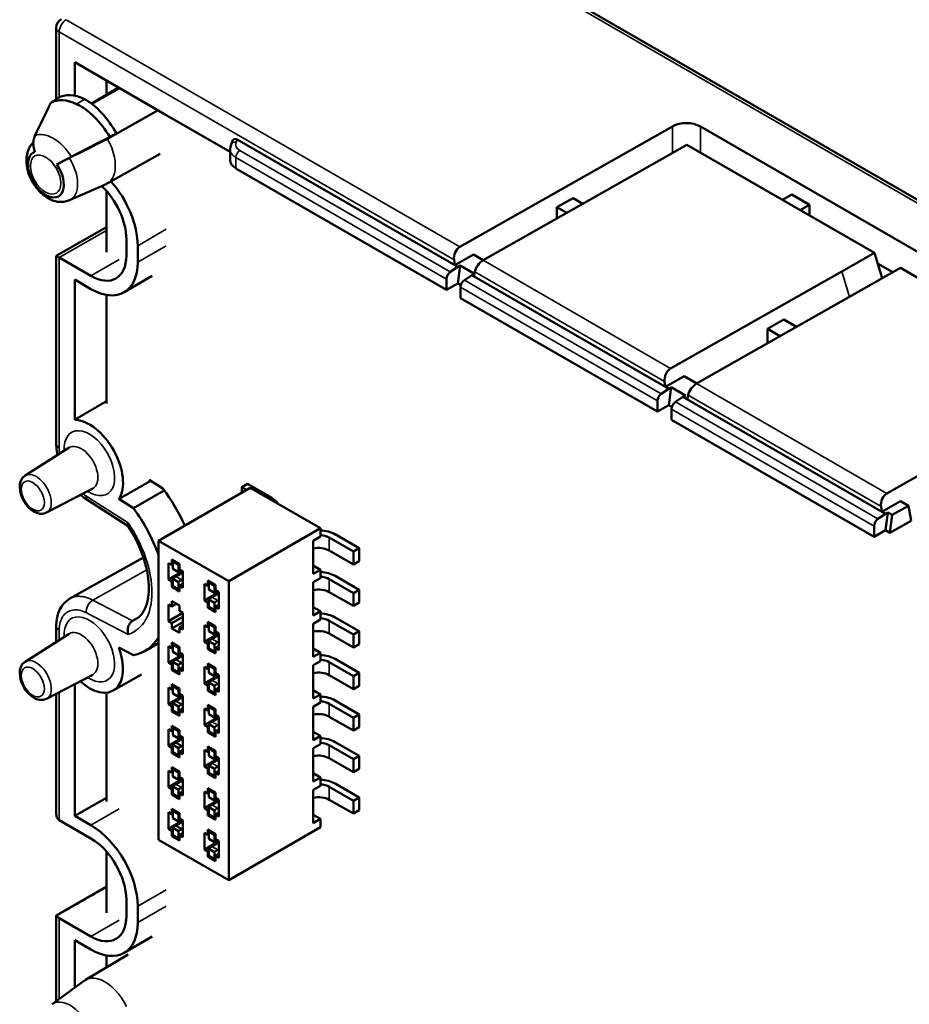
# Model space of a CAD drawing. Header units: millimetres. Extents: x 0 to 420, y 0 to 297.
# Tile 7 of 16: x 62 to 107, y 217 to 267. Entities that reach past the tile are written whole.
import ezdxf

# ---------------------------------------------------------------- set-up
doc = ezdxf.new("R2010")
doc.units = ezdxf.units.MM
doc.layers.add('Visibile (ISO)', color=7, linetype='Continuous', lineweight=50)
doc.layers.add('Visibile sottile (ISO)', color=7, linetype='Continuous', lineweight=35)

msp = doc.modelspace()

# ---------------------------------------------------------------- linework, layer by layer
at = {"layer": 'Visibile (ISO)'}
for p, q in [((83.665, 271.031), (135.091, 241.34)), ((63.907, 266.195), (63.907, 262.632)), ((64.828, 264.485), (64.828, 262.808)), ((69.318, 261.893), (64.828, 264.485)), ((66.419, 262.879), (66.419, 263.567)), ((67.069, 263.191), (65.678, 262.408)), ((68.995, 262.079), (66.463, 260.653)), ((69.318, 261.893), (69.318, 261.887)), ((72.588, 259.999), (69.318, 261.887)), ((94.68, 261.279), (84.064, 255.257)), ((96.073, 261.271), (116.627, 249.404)), ((66.908, 260.917), (66.403, 260.623)), ((72.946, 260.614), (83.955, 254.259)), ((72.588, 259.589), (72.588, 260.14)), ((72.635, 260.371), (72.724, 260.584)), ((94.049, 259.596), (95.397, 260.363)), ((95.397, 260.363), (104.761, 254.956)), ((64.898, 259.871), (64.898, 259.871)), ((66.457, 258.425), (69.089, 259.908)), ((72.626, 259.977), (72.624, 259.978)), ((83.389, 253.116), (72.881, 259.182)), ((94.049, 259.596), (85.222, 254.589)), ((64.567, 257.585), (66.401, 258.397)), ((66.419, 254.993), (66.419, 258.051)), ((89.72, 257.698), (88.911, 257.239)), ((89.72, 257.698), (90.208, 257.417)), ((100.637, 257.869), (100.173, 257.605)), ((100.637, 257.869), (101.519, 257.36)), ((88.911, 257.239), (88.911, 256.681)), ((89.398, 256.958), (88.911, 257.239)), ((101.054, 257.096), (101.519, 257.36)), ((101.519, 256.828), (101.519, 257.36)), ((63.907, 254.813), (66.419, 256.239)), ((67.409, 255.647), (67.409, 254.83)), ((67.974, 255.32), (67.974, 254.504)), ((63.907, 254.813), (63.907, 245.43)), ((64.053, 254.726), (65.641, 253.81)), ((84.742, 254.874), (83.807, 254.344)), ((84.742, 254.874), (85.23, 254.593)), ((103.138, 254.038), (104.761, 254.956)), ((104.761, 254.956), (105.148, 253.69)), ((83.583, 254.006), (83.955, 254.259)), ((83.77, 254.607), (83.807, 254.344)), ((83.807, 254.344), (83.955, 254.259)), ((84.08, 254.33), (83.955, 253.436)), ((84.08, 254.33), (83.955, 254.259)), ((84.08, 254.33), (84.787, 253.921)), ((104.599, 253.378), (106.058, 254.208)), ((104.922, 254.43), (105.679, 253.992)), ((106.058, 254.208), (115.566, 248.718)), ((67.291, 252.993), (68.705, 253.809)), ((84.29, 253.598), (84.662, 253.85)), ((84.787, 253.921), (84.662, 253.85)), ((84.766, 253.791), (84.662, 253.85)), ((84.662, 253.85), (94.491, 248.176)), ((84.802, 254.011), (84.766, 253.791)), ((103.138, 254.038), (94.582, 249.185)), ((64.828, 253.626), (64.828, 246.626)), ((64.828, 253.626), (65.641, 253.156)), ((83.389, 253.65), (83.389, 253.116)), ((83.955, 253.436), (83.389, 253.116)), ((83.955, 253.436), (84.113, 253.345)), ((84.096, 253.242), (84.096, 252.707)), ((104.599, 253.378), (95.883, 248.433)), ((66.419, 247.441), (66.419, 252.861)), ((93.925, 247.033), (84.096, 252.707)), ((100.238, 251.626), (99.428, 251.167)), ((100.869, 251.262), (100.238, 251.626)), ((99.428, 251.167), (99.428, 250.444)), ((99.428, 251.167), (100.059, 250.802)), ((95.26, 248.802), (94.325, 248.272)), ((95.891, 248.438), (95.26, 248.802)), ((94.288, 248.534), (94.325, 248.272)), ((94.119, 247.923), (94.491, 248.176)), ((94.325, 248.272), (94.491, 248.176)), ((94.616, 248.247), (94.491, 247.354)), ((94.616, 248.247), (94.491, 248.176)), ((94.616, 248.247), (95.323, 247.839)), ((95.323, 247.839), (95.198, 247.768)), ((95.464, 247.855), (95.427, 247.635)), ((114.058, 247.866), (105.387, 242.947)), ((93.925, 247.568), (93.925, 247.033)), ((94.491, 247.354), (93.925, 247.033)), ((94.491, 247.354), (94.648, 247.263)), ((94.826, 247.515), (95.198, 247.767)), ((95.427, 247.635), (95.198, 247.767)), ((95.198, 247.767), (105.31, 241.93)), ((94.632, 247.159), (94.632, 246.624)), ((104.744, 240.786), (94.632, 246.624)), ((62.358, 243.842), (64.549, 245.235)), ((69.236, 243.189), (68.542, 243.631)), ((73.464, 243.426), (73.176, 243.26)), ((74.667, 242.731), (73.464, 243.426)), ((63.426, 241.991), (65.729, 243.192)), ((67.764, 242.205), (69.3, 243.102)), ((69.016, 240.588), (73.598, 243.234)), ((73.41, 243.125), (73.176, 243.26)), ((73.176, 243.26), (73.176, 242.99)), ((73.598, 243.234), (77.101, 241.212)), ((67.494, 241.318), (65.478, 242.604)), ((67.764, 242.205), (67.032, 242.672)), ((106.065, 242.564), (105.13, 242.033)), ((106.466, 242.332), (106.065, 242.564)), ((104.938, 241.677), (105.31, 241.93)), ((105.093, 242.296), (105.13, 242.033)), ((105.13, 242.033), (105.31, 241.93)), ((105.435, 242.001), (105.31, 241.93)), ((105.435, 242.001), (105.31, 241.107)), ((105.435, 242.001), (105.656, 241.873)), ((105.656, 241.873), (106.466, 242.332)), ((106.466, 242.332), (106.591, 241.581)), ((105.531, 240.98), (105.656, 241.873)), ((106.591, 241.581), (105.531, 240.98)), ((72.519, 238.566), (77.101, 241.212)), ((77.101, 240.797), (77.101, 241.212)), ((104.744, 241.321), (104.744, 240.786)), ((105.31, 241.107), (104.744, 240.786)), ((105.31, 241.107), (105.531, 240.98)), ((69.016, 225.656), (69.016, 240.588)), ((72.519, 238.566), (69.016, 240.588)), ((77.101, 240.797), (76.741, 240.589)), ((76.741, 240.589), (76.741, 238.93)), ((77.541, 240.74), (78.744, 240.045)), ((77.828, 240.906), (79.031, 240.211)), ((77.541, 240.097), (78.744, 239.402)), ((79.031, 240.211), (78.744, 240.045)), ((78.744, 239.402), (78.744, 240.045)), ((79.031, 239.568), (79.031, 240.211)), ((68.263, 239.752), (64.59, 237.703)), ((69.51, 239.474), (69.51, 238.644)), ((69.51, 239.474), (69.681, 239.375)), ((69.681, 239.645), (70.058, 239.427)), ((69.681, 239.645), (69.681, 239.375)), ((69.788, 239.583), (69.726, 239.545)), ((69.726, 239.18), (69.726, 239.545)), ((69.726, 239.545), (70.013, 239.379)), ((79.031, 239.568), (78.744, 239.402)), ((70.229, 239.059), (69.51, 238.644)), ((69.681, 239.375), (69.726, 239.401)), ((70.013, 239.014), (69.726, 239.18)), ((69.887, 238.804), (70.229, 238.99)), ((70.058, 239.406), (70.013, 239.379)), ((70.013, 239.014), (70.013, 239.379)), ((70.058, 239.157), (70.058, 239.427)), ((70.058, 239.157), (70.229, 239.059)), ((70.175, 239.085), (70.179, 239.087)), ((70.229, 238.229), (70.229, 239.059)), ((76.741, 239.345), (77.101, 239.138)), ((77.101, 239.138), (76.741, 238.93)), ((77.101, 238.723), (77.101, 239.138)), ((69.681, 238.545), (69.51, 238.644)), ((69.726, 238.571), (69.681, 238.545)), ((69.681, 238.545), (69.681, 238.276)), ((69.726, 238.324), (69.726, 238.689)), ((69.726, 238.689), (70.013, 238.523)), ((70.013, 238.158), (70.013, 238.523)), ((70.175, 238.639), (70.229, 238.668)), ((71.854, 238.39), (71.477, 238.608)), ((71.477, 238.338), (71.477, 238.608)), ((71.584, 238.546), (71.522, 238.508)), ((71.522, 238.508), (71.522, 238.143)), ((71.809, 238.342), (71.522, 238.508)), ((72.519, 238.566), (72.519, 223.634)), ((77.101, 238.723), (76.741, 238.516)), ((76.741, 238.516), (76.741, 236.856)), ((77.541, 238.666), (78.744, 237.971)), ((77.828, 238.832), (79.031, 238.137)), ((69.745, 238.313), (69.681, 238.276)), ((70.058, 238.058), (69.681, 238.276)), ((69.726, 238.324), (70.013, 238.158)), ((70.058, 238.183), (70.013, 238.158)), ((70.058, 238.328), (70.229, 238.426)), ((70.229, 238.229), (70.058, 238.328)), ((70.058, 238.058), (70.058, 238.328)), ((71.477, 238.338), (71.306, 238.437)), ((71.306, 237.607), (71.306, 238.437)), ((72.025, 238.022), (71.306, 237.607)), ((71.477, 238.338), (71.522, 238.364)), ((71.809, 237.977), (71.522, 238.143)), ((71.854, 238.369), (71.809, 238.342)), ((71.809, 238.342), (71.809, 237.977)), ((71.854, 238.39), (71.854, 238.12)), ((72.025, 238.022), (71.854, 238.12)), ((71.971, 238.048), (71.975, 238.051)), ((72.025, 238.022), (72.025, 237.192)), ((77.541, 238.023), (78.744, 237.328)), ((79.031, 238.137), (78.744, 237.971)), ((78.744, 237.328), (78.744, 237.971)), ((79.031, 237.494), (79.031, 238.137)), ((64.594, 237.705), (64.594, 237.705)), ((69.681, 237.571), (70.058, 237.353)), ((69.681, 237.571), (69.681, 237.301)), ((71.306, 237.607), (71.477, 237.509)), ((71.522, 237.534), (71.477, 237.509)), ((71.477, 237.239), (71.477, 237.509)), ((71.522, 237.652), (71.522, 237.287)), ((71.522, 237.652), (71.809, 237.486)), ((71.683, 237.768), (72.025, 237.953)), ((71.809, 237.486), (71.809, 237.121)), ((71.971, 237.602), (72.025, 237.631)), ((79.031, 237.494), (78.744, 237.328)), ((69.51, 237.4), (69.51, 236.57)), ((69.51, 237.4), (69.681, 237.301)), ((70.229, 236.985), (69.51, 236.57)), ((69.681, 237.301), (69.914, 237.436)), ((70.058, 237.083), (70.058, 237.353)), ((70.058, 237.083), (70.229, 236.985)), ((70.229, 236.155), (70.229, 236.985)), ((71.541, 237.276), (71.477, 237.239)), ((71.477, 237.239), (71.854, 237.021)), ((71.809, 237.121), (71.522, 237.287)), ((71.854, 237.146), (71.809, 237.121)), ((71.854, 237.291), (72.025, 237.389)), ((71.854, 237.291), (72.025, 237.192)), ((71.854, 237.291), (71.854, 237.021)), ((76.741, 237.271), (77.101, 237.064)), ((77.101, 237.064), (76.741, 236.856)), ((77.101, 236.649), (77.101, 237.064)), ((67.722, 236.592), (68.019, 236.759)), ((69.681, 236.472), (69.51, 236.57)), ((70.229, 236.788), (69.681, 236.472)), ((70.229, 236.518), (69.681, 236.202)), ((71.854, 236.316), (71.477, 236.534)), ((71.477, 236.264), (71.477, 236.534)), ((77.101, 236.649), (76.741, 236.442)), ((77.541, 236.592), (78.744, 235.897)), ((77.828, 236.758), (79.031, 236.063)), ((63.907, 236.344), (63.907, 235.531)), ((69.681, 236.472), (69.681, 236.202)), ((70.058, 235.984), (69.681, 236.202)), ((70.058, 236.254), (70.229, 236.352)), ((70.229, 236.155), (70.058, 236.254)), ((70.058, 235.984), (70.058, 236.254)), ((71.477, 236.264), (71.306, 236.363)), ((71.306, 235.533), (71.306, 236.363)), ((71.477, 236.264), (71.522, 236.29)), ((71.584, 236.472), (71.522, 236.434)), ((71.522, 236.434), (71.522, 236.069)), ((71.809, 236.268), (71.522, 236.434)), ((71.809, 235.903), (71.522, 236.069)), ((71.854, 236.295), (71.809, 236.268)), ((71.809, 236.268), (71.809, 235.903)), ((71.854, 236.316), (71.854, 236.046)), ((72.025, 235.948), (71.854, 236.046)), ((76.741, 236.442), (76.741, 234.783)), ((79.031, 236.063), (78.744, 235.897)), ((79.031, 235.42), (79.031, 236.063)), ((62.358, 234.546), (64.549, 235.94)), ((72.025, 235.948), (71.306, 235.533)), ((71.306, 235.533), (71.477, 235.435)), ((71.522, 235.578), (71.522, 235.213)), ((71.522, 235.578), (71.809, 235.412)), ((71.683, 235.694), (72.025, 235.879)), ((71.971, 235.974), (71.975, 235.977)), ((71.971, 235.528), (72.025, 235.557)), ((72.025, 235.948), (72.025, 235.118)), ((77.541, 235.949), (78.744, 235.254)), ((78.744, 235.254), (78.744, 235.897)), ((67.032, 235.254), (67.764, 234.875)), ((68.324, 235.08), (69.016, 235.469)), ((69.51, 235.326), (69.51, 234.496)), ((69.51, 235.326), (69.681, 235.227)), ((69.681, 235.497), (69.681, 235.227)), ((69.681, 235.497), (70.058, 235.279)), ((69.681, 235.227), (69.726, 235.253)), ((69.788, 235.435), (69.726, 235.397)), ((69.726, 235.032), (69.726, 235.397)), ((69.726, 235.397), (70.013, 235.231)), ((70.013, 234.866), (69.726, 235.032)), ((70.058, 235.258), (70.013, 235.231)), ((70.013, 234.866), (70.013, 235.231)), ((70.058, 235.009), (70.058, 235.279)), ((71.522, 235.461), (71.477, 235.435)), ((71.477, 235.165), (71.477, 235.435)), ((71.541, 235.202), (71.477, 235.165)), ((71.477, 235.165), (71.854, 234.947)), ((71.809, 235.047), (71.522, 235.213)), ((71.809, 235.412), (71.809, 235.047)), ((71.854, 235.072), (71.809, 235.047)), ((71.854, 235.217), (72.025, 235.315)), ((71.854, 235.217), (72.025, 235.118)), ((71.854, 235.217), (71.854, 234.947)), ((76.741, 235.197), (77.101, 234.99)), ((79.031, 235.42), (78.744, 235.254)), ((70.229, 234.911), (69.51, 234.496)), ((69.726, 234.176), (69.726, 234.541)), ((69.726, 234.541), (70.013, 234.375)), ((69.887, 234.657), (70.229, 234.842)), ((70.058, 235.009), (70.229, 234.911)), ((70.175, 234.937), (70.179, 234.94)), ((70.229, 234.081), (70.229, 234.911)), ((77.101, 234.99), (76.741, 234.783)), ((77.101, 234.575), (76.741, 234.368)), ((77.101, 234.575), (77.101, 234.99)), ((77.828, 234.684), (79.031, 233.989)), ((69.681, 234.398), (69.51, 234.496)), ((69.726, 234.424), (69.681, 234.398)), ((69.681, 234.398), (69.681, 234.128)), ((69.745, 234.165), (69.681, 234.128)), ((70.058, 233.91), (69.681, 234.128)), ((69.726, 234.176), (70.013, 234.01)), ((70.013, 234.01), (70.013, 234.375)), ((70.058, 234.035), (70.013, 234.01)), ((70.058, 234.18), (70.229, 234.278)), ((70.229, 234.081), (70.058, 234.18)), ((70.058, 233.91), (70.058, 234.18)), ((70.175, 234.491), (70.229, 234.52)), ((71.477, 234.19), (71.306, 234.289)), ((71.306, 233.459), (71.306, 234.289)), ((71.854, 234.242), (71.477, 234.46)), ((71.477, 234.19), (71.477, 234.46)), ((71.477, 234.19), (71.522, 234.216)), ((71.584, 234.398), (71.522, 234.36)), ((71.522, 234.36), (71.522, 233.995)), ((71.809, 234.194), (71.522, 234.36)), ((71.854, 234.221), (71.809, 234.194)), ((71.809, 234.194), (71.809, 233.829)), ((71.854, 234.242), (71.854, 233.973)), ((76.741, 234.368), (76.741, 232.709)), ((77.541, 234.518), (78.744, 233.823)), ((63.426, 232.696), (65.729, 233.897)), ((66.743, 233.103), (68.166, 233.904)), ((72.025, 233.874), (71.306, 233.459)), ((71.809, 233.829), (71.522, 233.995)), ((71.683, 233.62), (72.025, 233.805)), ((72.025, 233.874), (71.854, 233.973)), ((71.971, 233.9), (71.975, 233.903)), ((72.025, 233.874), (72.025, 233.044)), ((77.541, 233.875), (78.744, 233.18)), ((79.031, 233.989), (78.744, 233.823)), ((78.744, 233.18), (78.744, 233.823)), ((79.031, 233.346), (79.031, 233.989)), ((64.828, 233.427), (64.828, 226.845)), ((69.51, 233.252), (69.681, 233.153)), ((69.51, 233.252), (69.51, 232.422)), ((69.681, 233.423), (69.681, 233.153)), ((69.681, 233.423), (70.058, 233.205)), ((69.681, 233.153), (69.726, 233.179)), ((69.788, 233.361), (69.726, 233.323)), ((69.726, 232.958), (69.726, 233.323)), ((69.726, 233.323), (70.013, 233.157)), ((70.058, 233.184), (70.013, 233.157)), ((70.013, 232.792), (70.013, 233.157)), ((70.058, 232.936), (70.058, 233.205)), ((71.306, 233.459), (71.477, 233.361)), ((71.522, 233.387), (71.477, 233.361)), ((71.477, 233.091), (71.477, 233.361)), ((71.541, 233.128), (71.477, 233.091)), ((71.477, 233.091), (71.854, 232.873)), ((71.522, 233.504), (71.522, 233.139)), ((71.522, 233.504), (71.809, 233.338)), ((71.809, 232.973), (71.522, 233.139)), ((71.809, 233.338), (71.809, 232.973)), ((71.854, 233.143), (72.025, 233.241)), ((71.854, 233.143), (72.025, 233.044)), ((71.854, 233.143), (71.854, 232.873)), ((71.971, 233.454), (72.025, 233.483)), ((76.741, 233.123), (77.101, 232.916)), ((79.031, 233.346), (78.744, 233.18)), ((63.907, 232.946), (63.907, 226.96)), ((66.419, 227.559), (66.419, 233.001)), ((70.229, 232.837), (69.51, 232.422)), ((70.013, 232.792), (69.726, 232.958)), ((69.887, 232.583), (70.229, 232.768)), ((70.058, 232.936), (70.229, 232.837)), ((70.175, 232.863), (70.179, 232.866)), ((70.229, 232.007), (70.229, 232.837)), ((71.854, 232.998), (71.809, 232.973)), ((77.101, 232.916), (76.741, 232.709)), ((77.101, 232.501), (77.101, 232.916)), ((77.828, 232.61), (79.031, 231.915)), ((69.681, 232.324), (69.51, 232.422)), ((69.726, 232.35), (69.681, 232.324)), ((69.681, 232.324), (69.681, 232.054)), ((69.745, 232.091), (69.681, 232.054)), ((69.726, 232.102), (69.726, 232.467)), ((69.726, 232.467), (70.013, 232.301)), ((69.726, 232.102), (70.013, 231.936)), ((70.013, 231.936), (70.013, 232.301)), ((70.058, 232.106), (70.229, 232.205)), ((70.229, 232.007), (70.058, 232.106)), ((70.058, 231.836), (70.058, 232.106)), ((70.175, 232.417), (70.229, 232.446)), ((71.306, 231.385), (71.306, 232.215)), ((71.477, 232.116), (71.306, 232.215)), ((71.854, 232.168), (71.477, 232.386)), ((71.477, 232.116), (71.477, 232.386)), ((71.477, 232.116), (71.522, 232.142)), ((71.584, 232.324), (71.522, 232.286)), ((71.522, 232.286), (71.522, 231.921)), ((71.809, 232.12), (71.522, 232.286)), ((71.854, 232.147), (71.809, 232.12)), ((71.809, 232.12), (71.809, 231.755)), ((71.854, 232.168), (71.854, 231.899)), ((77.101, 232.501), (76.741, 232.294)), ((76.741, 232.294), (76.741, 230.635)), ((77.541, 232.444), (78.744, 231.749)), ((70.058, 231.836), (69.681, 232.054)), ((70.058, 231.961), (70.013, 231.936)), ((72.025, 231.8), (71.306, 231.385)), ((71.809, 231.755), (71.522, 231.921)), ((71.683, 231.546), (72.025, 231.732)), ((72.025, 231.8), (71.854, 231.899)), ((71.971, 231.826), (71.975, 231.829)), ((72.025, 231.8), (72.025, 230.971)), ((77.541, 231.801), (78.744, 231.107)), ((79.031, 231.915), (78.744, 231.749)), ((78.744, 231.107), (78.744, 231.749)), ((79.031, 231.272), (79.031, 231.915)), ((69.51, 231.178), (69.681, 231.079)), ((69.51, 231.178), (69.51, 230.348)), ((69.681, 231.349), (69.681, 231.079)), ((69.681, 231.349), (70.058, 231.131)), ((69.681, 231.079), (69.726, 231.105)), ((69.788, 231.287), (69.726, 231.249)), ((69.726, 230.884), (69.726, 231.249)), ((69.726, 231.249), (70.013, 231.083)), ((70.058, 231.11), (70.013, 231.083)), ((70.058, 230.862), (70.058, 231.131)), ((71.306, 231.385), (71.477, 231.287)), ((71.522, 231.313), (71.477, 231.287)), ((71.477, 231.017), (71.477, 231.287)), ((71.522, 231.43), (71.522, 231.065)), ((71.522, 231.43), (71.809, 231.264)), ((71.809, 231.264), (71.809, 230.899)), ((71.854, 231.069), (72.025, 231.168)), ((71.971, 231.38), (72.025, 231.409)), ((79.031, 231.272), (78.744, 231.107)), ((70.229, 230.763), (69.51, 230.348)), ((70.013, 230.718), (69.726, 230.884)), ((69.887, 230.509), (70.229, 230.695)), ((70.013, 230.718), (70.013, 231.083)), ((70.058, 230.862), (70.229, 230.763)), ((70.175, 230.789), (70.179, 230.792)), ((70.229, 229.934), (70.229, 230.763)), ((71.541, 231.054), (71.477, 231.017)), ((71.477, 231.017), (71.854, 230.799)), ((71.809, 230.899), (71.522, 231.065)), ((71.854, 230.924), (71.809, 230.899)), ((71.854, 231.069), (72.025, 230.971)), ((71.854, 231.069), (71.854, 230.799)), ((76.741, 231.05), (77.101, 230.842)), ((77.101, 230.842), (76.741, 230.635)), ((77.101, 230.427), (77.101, 230.842)), ((69.681, 230.25), (69.51, 230.348)), ((69.726, 230.276), (69.681, 230.25)), ((69.681, 230.25), (69.681, 229.98)), ((69.726, 230.028), (69.726, 230.393)), ((69.726, 230.393), (70.013, 230.227)), ((70.013, 229.863), (70.013, 230.227)), ((70.058, 230.032), (70.229, 230.131)), ((70.175, 230.343), (70.229, 230.372)), ((71.477, 230.042), (71.306, 230.141)), ((71.306, 229.311), (71.306, 230.141)), ((71.854, 230.094), (71.477, 230.312)), ((71.477, 230.042), (71.477, 230.312)), ((71.584, 230.25), (71.522, 230.212)), ((71.522, 230.212), (71.522, 229.847)), ((71.809, 230.046), (71.522, 230.212)), ((77.101, 230.427), (76.741, 230.22)), ((76.741, 230.22), (76.741, 228.561)), ((77.541, 230.37), (78.744, 229.676)), ((77.828, 230.536), (79.031, 229.841)), ((69.745, 230.017), (69.681, 229.98)), ((70.058, 229.762), (69.681, 229.98)), ((69.726, 230.028), (70.013, 229.863)), ((70.058, 229.887), (70.013, 229.863)), ((70.229, 229.934), (70.058, 230.032)), ((70.058, 229.762), (70.058, 230.032)), ((72.025, 229.726), (71.306, 229.311)), ((71.477, 230.042), (71.522, 230.068)), ((71.809, 229.681), (71.522, 229.847)), ((71.683, 229.472), (72.025, 229.658)), ((71.854, 230.073), (71.809, 230.046)), ((71.809, 230.046), (71.809, 229.681)), ((71.854, 230.094), (71.854, 229.825)), ((72.025, 229.726), (71.854, 229.825)), ((71.971, 229.752), (71.975, 229.755)), ((72.025, 229.726), (72.025, 228.897)), ((77.541, 229.727), (78.744, 229.033)), ((79.031, 229.841), (78.744, 229.676)), ((78.744, 229.033), (78.744, 229.676)), ((79.031, 229.199), (79.031, 229.841)), ((69.681, 229.275), (70.058, 229.057)), ((69.681, 229.275), (69.681, 229.006)), ((69.788, 229.213), (69.726, 229.175)), ((69.726, 228.81), (69.726, 229.175)), ((69.726, 229.175), (70.013, 229.009)), ((71.306, 229.311), (71.477, 229.213)), ((71.522, 229.239), (71.477, 229.213)), ((71.477, 228.943), (71.477, 229.213)), ((71.522, 229.356), (71.522, 228.992)), ((71.522, 229.356), (71.809, 229.19)), ((71.809, 229.19), (71.809, 228.826)), ((71.971, 229.306), (72.025, 229.335)), ((79.031, 229.199), (78.744, 229.033)), ((69.51, 229.104), (69.51, 228.274)), ((69.51, 229.104), (69.681, 229.006)), ((70.229, 228.689), (69.51, 228.274)), ((69.681, 229.006), (69.726, 229.031)), ((70.013, 228.644), (69.726, 228.81)), ((70.058, 229.037), (70.013, 229.009)), ((70.013, 228.644), (70.013, 229.009)), ((70.058, 228.788), (70.058, 229.057)), ((70.058, 228.788), (70.229, 228.689)), ((70.175, 228.715), (70.179, 228.718)), ((70.229, 227.86), (70.229, 228.689)), ((71.541, 228.98), (71.477, 228.943)), ((71.477, 228.943), (71.854, 228.726)), ((71.809, 228.826), (71.522, 228.992)), ((71.854, 228.85), (71.809, 228.826)), ((71.854, 228.995), (72.025, 229.094)), ((71.854, 228.995), (71.854, 228.726)), ((71.854, 228.995), (72.025, 228.897)), ((76.741, 228.976), (77.101, 228.768)), ((77.101, 228.768), (76.741, 228.561)), ((77.101, 228.353), (77.101, 228.768)), ((69.681, 228.176), (69.51, 228.274)), ((69.726, 228.202), (69.681, 228.176)), ((69.681, 228.176), (69.681, 227.906)), ((69.726, 227.955), (69.726, 228.319)), ((69.726, 228.319), (70.013, 228.154)), ((69.887, 228.435), (70.229, 228.621)), ((70.013, 227.789), (70.013, 228.154)), ((70.175, 228.269), (70.229, 228.298)), ((71.477, 227.969), (71.477, 228.238)), ((71.854, 228.02), (71.477, 228.238)), ((71.584, 228.176), (71.522, 228.138)), ((71.522, 228.138), (71.522, 227.773)), ((71.809, 227.972), (71.522, 228.138)), ((77.101, 228.353), (76.741, 228.146)), ((76.741, 228.146), (76.741, 226.487)), ((77.541, 228.296), (78.744, 227.602)), ((77.828, 228.462), (79.031, 227.768)), ((66.419, 227.747), (64.828, 226.845)), ((69.745, 227.943), (69.681, 227.906)), ((70.058, 227.689), (69.681, 227.906)), ((69.726, 227.955), (70.013, 227.789)), ((70.058, 227.813), (70.013, 227.789)), ((70.058, 227.958), (70.229, 228.057)), ((70.229, 227.86), (70.058, 227.958)), ((70.058, 227.689), (70.058, 227.958)), ((71.477, 227.969), (71.306, 228.067)), ((71.306, 227.238), (71.306, 228.067)), ((72.025, 227.652), (71.306, 227.238)), ((71.477, 227.969), (71.522, 227.994)), ((71.809, 227.607), (71.522, 227.773)), ((71.854, 228), (71.809, 227.972)), ((71.809, 227.972), (71.809, 227.607)), ((71.854, 228.02), (71.854, 227.751)), ((72.025, 227.652), (71.854, 227.751)), ((71.971, 227.679), (71.975, 227.681)), ((72.025, 227.652), (72.025, 226.823)), ((77.541, 227.654), (78.744, 226.959)), ((79.031, 227.768), (78.744, 227.602)), ((79.031, 227.125), (79.031, 227.768)), ((69.681, 227.201), (70.058, 226.983)), ((69.681, 227.201), (69.681, 226.932)), ((71.306, 227.238), (71.477, 227.139)), ((71.522, 227.165), (71.477, 227.139)), ((71.522, 227.282), (71.522, 226.918)), ((71.522, 227.282), (71.809, 227.117)), ((71.683, 227.398), (72.025, 227.584)), ((71.971, 227.232), (72.025, 227.261)), ((78.744, 226.959), (78.744, 227.602)), ((64.828, 226.845), (65.641, 226.375)), ((69.51, 227.03), (69.51, 226.201)), ((69.51, 227.03), (69.681, 226.932)), ((69.681, 226.932), (69.726, 226.958)), ((69.788, 227.139), (69.726, 227.101)), ((69.726, 226.736), (69.726, 227.101)), ((69.726, 227.101), (70.013, 226.935)), ((70.013, 226.57), (69.726, 226.736)), ((70.058, 226.963), (70.013, 226.935)), ((70.013, 226.57), (70.013, 226.935)), ((70.058, 226.714), (70.058, 226.983)), ((70.058, 226.714), (70.229, 226.615)), ((71.477, 226.869), (71.477, 227.139)), ((71.541, 226.906), (71.477, 226.869)), ((71.477, 226.869), (71.854, 226.652)), ((71.809, 226.752), (71.522, 226.918)), ((71.809, 227.117), (71.809, 226.752)), ((71.854, 226.776), (71.809, 226.752)), ((71.854, 226.921), (72.025, 227.02)), ((71.854, 226.921), (72.025, 226.823)), ((71.854, 226.921), (71.854, 226.652)), ((76.741, 226.902), (77.101, 226.694)), ((77.101, 226.694), (76.741, 226.487)), ((77.101, 226.28), (77.101, 226.694)), ((79.031, 227.125), (78.744, 226.959)), ((64.053, 226.639), (65.641, 225.722)), ((70.229, 226.615), (69.51, 226.201)), ((69.681, 226.102), (69.51, 226.201)), ((69.726, 225.881), (69.726, 226.246)), ((69.726, 226.246), (70.013, 226.08)), ((69.887, 226.361), (70.229, 226.547)), ((70.175, 226.642), (70.179, 226.644)), ((70.175, 226.195), (70.229, 226.224)), ((70.229, 225.786), (70.229, 226.615)), ((72.519, 223.634), (77.101, 226.28)), ((69.726, 226.128), (69.681, 226.102)), ((69.681, 226.102), (69.681, 225.832)), ((69.745, 225.87), (69.681, 225.832)), ((70.058, 225.615), (69.681, 225.832)), ((69.726, 225.881), (70.013, 225.715)), ((70.013, 225.715), (70.013, 226.08)), ((70.058, 225.739), (70.013, 225.715)), ((70.058, 225.884), (70.229, 225.983)), ((70.058, 225.615), (70.058, 225.884)), ((70.229, 225.786), (70.058, 225.884)), ((71.306, 225.164), (71.306, 225.993)), ((71.477, 225.895), (71.306, 225.993)), ((71.854, 225.947), (71.477, 226.164)), ((71.477, 225.895), (71.477, 226.164)), ((71.477, 225.895), (71.522, 225.921)), ((71.584, 226.102), (71.522, 226.064)), ((71.522, 226.064), (71.522, 225.699)), ((71.809, 225.898), (71.522, 226.064)), ((71.809, 225.533), (71.522, 225.699)), ((71.854, 225.926), (71.809, 225.898)), ((71.809, 225.898), (71.809, 225.533)), ((71.854, 225.947), (71.854, 225.677)), ((72.025, 225.578), (71.854, 225.677)), ((69.016, 225.656), (72.519, 223.634)), ((72.025, 225.578), (71.306, 225.164)), ((71.522, 225.209), (71.522, 224.844)), ((71.522, 225.209), (71.809, 225.043)), ((71.683, 225.324), (72.025, 225.51)), ((71.971, 225.605), (71.975, 225.607)), ((71.971, 225.158), (72.025, 225.187)), ((72.025, 225.578), (72.025, 224.749)), ((66.419, 222.007), (66.419, 225.065)), ((71.306, 225.164), (71.477, 225.065)), ((71.522, 225.091), (71.477, 225.065)), ((71.477, 224.795), (71.477, 225.065)), ((71.541, 224.833), (71.477, 224.795)), ((71.477, 224.795), (71.854, 224.578)), ((71.809, 224.678), (71.522, 224.844)), ((71.809, 225.043), (71.809, 224.678)), ((71.854, 224.702), (71.809, 224.678)), ((71.854, 224.847), (72.025, 224.946)), ((71.854, 224.847), (72.025, 224.749)), ((71.854, 224.847), (71.854, 224.578)), ((63.907, 221.88), (66.419, 223.314)), ((67.409, 221.844), (67.409, 222.66)), ((67.974, 221.517), (67.974, 222.334)), ((63.907, 217.591), (63.907, 221.88)), ((64.053, 221.74), (65.641, 220.823)), ((68.705, 220.823), (67.291, 220.006)), ((64.828, 218.264), (64.828, 220.639)), ((64.828, 220.639), (65.641, 220.17)), ((65.368, 218.655), (67.504, 219.918)), ((66.419, 219.276), (66.419, 219.875)), ((63.696, 217.438), (65.317, 218.62))]:
    msp.add_line(p, q, dxfattribs=at)
at = {"layer": 'Visibile (ISO)', "flags": 128}
for points in [[(65.654, 262.426), (65.71, 262.459), (65.767, 262.493), (65.823, 262.526), (65.879, 262.559), (65.936, 262.593), (65.992, 262.626), (66.049, 262.66), (66.105, 262.693), (66.161, 262.726), (66.218, 262.76), (66.274, 262.793), (66.331, 262.826), (66.387, 262.86), (66.443, 262.893), (66.5, 262.926), (66.556, 262.96), (66.613, 262.993), (66.669, 263.027), (66.725, 263.06), (66.782, 263.093), (66.838, 263.127), (66.895, 263.16), (66.951, 263.193), (67.007, 263.227)], [(62.843, 260.01), (62.83, 260.045), (62.818, 260.079), (62.808, 260.114), (62.798, 260.15), (62.789, 260.185), (62.782, 260.22), (62.776, 260.256), (62.77, 260.291), (62.766, 260.326), (62.764, 260.361), (62.762, 260.396), (62.761, 260.43), (62.762, 260.465), (62.764, 260.499), (62.767, 260.533), (62.771, 260.566), (62.776, 260.599), (62.782, 260.631), (62.789, 260.663), (62.798, 260.695), (62.808, 260.725), (62.819, 260.755), (62.831, 260.785), (62.844, 260.813)], [(62.762, 260.464), (62.661, 260.353), (62.579, 260.231), (62.469, 259.973), (62.421, 259.71), (62.419, 259.447), (62.456, 259.187), (62.527, 258.932), (62.627, 258.684), (62.754, 258.448), (62.905, 258.227), (63.078, 258.025), (63.272, 257.846), (63.487, 257.696), (63.726, 257.581), (63.989, 257.512), (64.275, 257.507), (64.422, 257.535), (64.567, 257.585)], [(72.589, 260.143), (72.601, 260.259), (72.635, 260.371)], [(72.589, 260.133), (72.589, 260.133), (72.589, 260.133), (72.589, 260.134), (72.589, 260.134), (72.589, 260.134), (72.589, 260.135), (72.589, 260.135), (72.589, 260.135), (72.589, 260.136), (72.589, 260.136), (72.589, 260.136), (72.589, 260.136), (72.589, 260.137), (72.589, 260.137), (72.589, 260.137), (72.589, 260.138), (72.589, 260.138), (72.589, 260.138), (72.589, 260.139), (72.589, 260.139), (72.589, 260.139), (72.589, 260.14), (72.589, 260.14), (72.589, 260.14)], [(64.663, 259.763), (64.63, 259.746), (64.597, 259.729), (64.564, 259.712), (64.531, 259.695), (64.498, 259.677), (64.466, 259.66), (64.433, 259.643), (64.4, 259.626), (64.368, 259.609), (64.337, 259.592), (64.305, 259.575), (64.274, 259.559), (64.243, 259.542), (64.212, 259.526), (64.182, 259.509), (64.153, 259.493), (64.124, 259.478), (64.096, 259.463), (64.068, 259.447), (64.041, 259.433), (64.015, 259.418), (63.989, 259.404), (63.964, 259.39), (63.94, 259.377)], [(63.94, 259.377), (63.961, 259.388), (63.983, 259.4), (64.006, 259.413), (64.029, 259.426), (64.053, 259.439), (64.078, 259.452), (64.103, 259.466), (64.129, 259.479), (64.156, 259.493), (64.182, 259.508), (64.209, 259.522), (64.236, 259.536), (64.264, 259.55), (64.291, 259.565), (64.318, 259.579), (64.346, 259.593), (64.373, 259.607), (64.4, 259.621), (64.427, 259.635), (64.453, 259.648), (64.479, 259.662), (64.505, 259.675), (64.53, 259.687), (64.555, 259.699)], [(66.453, 258.432), (66.451, 258.43), (66.448, 258.429), (66.446, 258.428), (66.444, 258.427), (66.441, 258.426), (66.439, 258.424), (66.437, 258.423), (66.435, 258.422), (66.432, 258.421), (66.43, 258.42), (66.428, 258.419), (66.425, 258.418), (66.423, 258.416), (66.421, 258.415), (66.418, 258.414), (66.416, 258.413), (66.414, 258.412), (66.411, 258.411), (66.409, 258.41), (66.407, 258.409), (66.404, 258.408), (66.402, 258.407), (66.4, 258.406), (66.397, 258.405)], [(66.419, 247.554), (66.352, 247.515), (66.285, 247.476), (66.219, 247.437), (66.152, 247.398), (66.085, 247.36), (66.019, 247.321), (65.952, 247.282), (65.886, 247.243), (65.819, 247.204), (65.753, 247.166), (65.687, 247.127), (65.62, 247.088), (65.554, 247.05), (65.488, 247.011), (65.422, 246.972), (65.355, 246.934), (65.289, 246.895), (65.223, 246.857), (65.157, 246.818), (65.091, 246.78), (65.025, 246.741), (64.959, 246.703), (64.894, 246.664), (64.828, 246.626)], [(63.969, 244.866), (63.922, 245.152), (63.907, 245.43)], [(62.358, 243.842), (62.229, 243.726), (62.142, 243.581), (62.095, 243.42), (62.082, 243.251), (62.098, 243.078), (62.138, 242.904), (62.202, 242.732), (62.285, 242.566), (62.387, 242.411), (62.504, 242.27), (62.635, 242.148), (62.777, 242.048), (62.929, 241.975), (63.092, 241.935), (63.262, 241.937), (63.426, 241.991)], [(68.624, 243.579), (68.557, 243.542), (68.491, 243.504), (68.425, 243.466), (68.358, 243.428), (68.292, 243.39), (68.226, 243.352), (68.159, 243.315), (68.093, 243.277), (68.027, 243.239), (67.96, 243.201), (67.894, 243.163), (67.828, 243.126), (67.761, 243.088), (67.695, 243.05), (67.629, 243.012), (67.562, 242.974), (67.496, 242.936), (67.43, 242.899), (67.363, 242.861), (67.297, 242.823), (67.231, 242.785), (67.164, 242.747), (67.098, 242.71), (67.032, 242.672)], [(65.478, 242.604), (65.297, 242.73), (65.121, 242.876)], [(67.498, 241.479), (67.494, 241.47), (67.491, 241.462), (67.489, 241.454), (67.486, 241.446), (67.484, 241.439), (67.482, 241.431), (67.48, 241.424), (67.479, 241.416), (67.477, 241.409), (67.476, 241.403), (67.475, 241.396), (67.475, 241.389), (67.475, 241.383), (67.475, 241.377), (67.475, 241.371), (67.475, 241.365), (67.476, 241.36), (67.477, 241.355), (67.478, 241.35), (67.479, 241.345), (67.481, 241.34), (67.483, 241.336), (67.485, 241.332), (67.487, 241.328)], [(67.888, 236.67), (68.03, 236.768), (68.158, 236.895), (68.272, 237.056), (68.37, 237.252), (68.449, 237.485), (68.505, 237.75), (68.534, 238.047), (68.535, 238.371), (68.505, 238.717), (68.445, 239.079), (68.354, 239.454), (68.234, 239.835), (68.085, 240.218), (67.91, 240.598), (67.71, 240.969), (67.487, 241.328)], [(63.907, 236.344), (63.917, 236.556), (63.948, 236.762), (64.001, 236.957), (64.076, 237.139), (64.174, 237.308), (64.294, 237.46), (64.435, 237.589), (64.593, 237.695)], [(67.498, 235.909), (67.49, 235.94), (67.484, 235.972), (67.479, 236.004), (67.476, 236.037), (67.475, 236.071), (67.475, 236.104), (67.476, 236.138), (67.479, 236.171), (67.484, 236.204), (67.49, 236.237), (67.498, 236.27), (67.507, 236.302), (67.518, 236.334), (67.53, 236.364), (67.544, 236.394), (67.559, 236.422), (67.576, 236.449), (67.593, 236.475), (67.612, 236.499), (67.632, 236.521), (67.653, 236.542), (67.675, 236.561), (67.698, 236.577), (67.722, 236.592)], [(62.358, 234.546), (62.229, 234.431), (62.142, 234.285), (62.095, 234.124), (62.082, 233.956), (62.098, 233.783), (62.138, 233.608), (62.202, 233.436), (62.285, 233.271), (62.387, 233.115), (62.504, 232.975), (62.635, 232.852), (62.777, 232.753), (62.929, 232.68), (63.092, 232.64), (63.262, 232.642), (63.426, 232.696)], [(63.907, 221.88), (63.907, 221.88), (63.907, 221.88), (63.907, 221.88), (63.907, 221.88), (63.907, 221.879), (63.907, 221.879), (63.908, 221.879), (63.908, 221.879), (63.909, 221.878), (63.909, 221.878), (63.91, 221.878), (63.91, 221.877), (63.911, 221.877), (63.912, 221.876), (63.913, 221.876), (63.914, 221.875), (63.915, 221.874), (63.916, 221.874), (63.917, 221.873), (63.918, 221.872), (63.919, 221.872), (63.921, 221.871), (63.922, 221.87), (63.924, 221.869)], [(65.372, 218.648), (65.37, 218.647), (65.368, 218.646), (65.365, 218.644), (65.363, 218.643), (65.361, 218.642), (65.359, 218.641), (65.356, 218.639), (65.354, 218.638), (65.352, 218.636), (65.35, 218.635), (65.348, 218.634), (65.346, 218.632), (65.343, 218.631), (65.341, 218.63), (65.339, 218.628), (65.337, 218.627), (65.335, 218.625), (65.333, 218.624), (65.33, 218.623), (65.328, 218.621), (65.326, 218.62), (65.324, 218.618), (65.322, 218.617), (65.32, 218.615)]]:
    msp.add_lwpolyline(points, dxfattribs=at)
at = {"layer": 'Visibile (ISO)'}
msp.add_arc((64.407, 266.195), 0.5, 119.134, 180, dxfattribs=at)
for centre, major_axis, ratio, start_param, end_param in [((643.992, -652.885), (-542.197, 939.112), 0.785161, 0.052287, 0.0528), ((65.107, 259.87), (-1.485, 2.573), 0.57735, 5.585054, 6.273401), ((65.499, 260.097), (-1.5, 2.598), 0.57735, 5.585054, 6.283185), ((65.494, 260.1), (-1.398, 2.656), 0.543986, 4.733975, 5.603561), ((592.55, -141.383), (-347.723, 602.274), 0.785161, 0.488249, 0.491373), ((65.107, 259.87), (1.485, -2.573), 0.57735, 1.580581, 2.443461), ((95.377, 260.853), (1, -0.009), 0.588924, 0.805883, 2.348014), ((-191.677, 108.495), (526.787, 274.81), 0.030216, 1.043115, 1.047134), ((-1.374, 201.88), (-614.309, -320.467), 0.030216, 4.585799, 4.588935), ((65.499, 260.097), (-0.963, 1.668), 0.57735, 4.712389, 4.714615), ((-431.326, -30.159), (958.301, 499.919), 0.030216, 1.00836, 1.008764), ((72.957, 260.362), (-0.197, 0.268), 0.542982, 5.393336, 6.59941), ((63.391, 258.88), (0.632, -1.094), 0.57735, 3.017592, 7.977983), ((73.588, 259.584), (1, -0.007), 0.57229, 3.14588, 3.931279), ((65.641, 256.667), (-1.25, 2.165), 0.57735, 3.926991, 5.187605), ((65.641, 256.667), (-1.65, 2.858), 0.57735, 3.926991, 5.056146), ((84.124, 254.811), (-0.168, -0.476), 0.665473, 3.794342, 5.373865), ((64.407, 254.522), (0.5, -0.291), 0.003779, 3.139392, 3.920465), ((64.407, 254.93), (-0.5, 0), 0.57735, 0.776672, 0.785398), ((65.641, 255.851), (1.25, -2.165), 0.57735, 5.497787, 7.068583), ((65.641, 255.851), (1.65, -2.858), 0.57735, 5.497787, 7.068583), ((85.157, 254.215), (-0.307, -0.399), 0.470049, 3.980383, 5.559906), ((83.601, 253.773), (-0.15, -0.26), 0.57735, 4.014257, 5.497787), ((84.308, 253.365), (-0.15, -0.26), 0.57735, 4.014257, 5.497787), ((94.641, 248.739), (-0.168, -0.476), 0.665473, 3.794342, 5.373865), ((95.818, 248.059), (-0.307, -0.399), 0.470049, 3.980383, 5.559906), ((94.137, 247.69), (-0.15, -0.26), 0.57735, 4.014257, 5.497787), ((94.844, 247.282), (-0.15, -0.26), 0.57735, 4.014257, 5.497787), ((65.563, 244.459), (1.187, -2.056), 0.57735, 0.279848, 2.809385), ((67.055, 240.582), (-2.825, 4.893), 0.57735, 4.538875, 4.920456), ((105.446, 242.501), (-0.168, -0.476), 0.665473, 3.794342, 5.373865), ((73.841, 242.254), (1.168, 0), 0.57735, 0.29138, 0.785398), ((65.641, 239.766), (-2.7, 4.677), 0.57735, 4.413498, 4.908148), ((104.956, 241.444), (-0.15, -0.26), 0.57735, 4.014257, 5.497787), ((77.002, 240.429), (1.168, 0), 0.57735, 0.785398, 1.48615), ((77.002, 240.429), (0.762, 0), 0.57735, 0.785398, 1.440794), ((77.002, 239.786), (0.762, 0), 0.57735, 0.785398, 1.919594), ((70.159, 239.718), (0.394, 0.682), 0.57735, 3.662027, 3.955633), ((77.002, 238.355), (1.168, 0), 0.57735, 0.785398, 1.48615), ((69.871, 238.153), (0.394, 0.682), 0.57735, 0.785398, 1.050362), ((69.871, 238.153), (0.394, 0.682), 0.57735, 0.756756, 0.785398), ((70.159, 237.987), (0.394, 0.682), 0.57735, 0.785398, 1.050362), ((70.159, 237.987), (0.394, 0.682), 0.57735, 0.756756, 0.785398), ((77.002, 238.355), (0.762, 0), 0.57735, 0.785398, 1.440794), ((71.955, 238.681), (0.394, 0.682), 0.57735, 3.662027, 3.926991), ((71.955, 238.681), (0.394, 0.682), 0.57735, 3.926991, 3.955633), ((77.002, 237.712), (0.762, 0), 0.57735, 0.785398, 1.919594), ((71.668, 237.116), (0.394, 0.682), 0.57735, 0.756756, 1.050362), ((71.955, 236.95), (0.394, 0.682), 0.57735, 0.756756, 1.050362), ((77.002, 236.281), (1.168, 0), 0.57735, 0.785398, 1.48615), ((77.002, 236.281), (0.762, 0), 0.57735, 0.785398, 1.440794), ((77.002, 235.638), (0.762, 0), 0.57735, 0.785398, 1.919594), ((65.641, 239.766), (2.7, -4.677), 0.57735, 6.087426, 6.582077), ((71.668, 235.042), (0.394, 0.682), 0.57735, 0.756756, 1.050362), ((71.955, 236.608), (0.394, 0.682), 0.57735, 3.662027, 3.926991), ((71.955, 234.876), (0.394, 0.682), 0.57735, 0.756756, 1.050362), ((71.955, 236.608), (0.394, 0.682), 0.57735, 3.926991, 3.955633), ((65.563, 235.163), (1.187, -2.056), 0.57735, 5.217545, 7.574134), ((69.871, 234.005), (0.394, 0.682), 0.57735, 0.785398, 1.050362), ((69.871, 234.005), (0.394, 0.682), 0.57735, 0.756756, 0.785398), ((70.159, 235.571), (0.394, 0.682), 0.57735, 3.662027, 3.955633), ((77.002, 234.207), (1.168, 0), 0.57735, 0.785398, 1.48615), ((77.002, 234.207), (0.762, 0), 0.57735, 0.785398, 1.440794), ((70.159, 233.839), (0.394, 0.682), 0.57735, 0.785398, 1.050362), ((70.159, 233.839), (0.394, 0.682), 0.57735, 0.756756, 0.785398), ((77.002, 233.564), (0.762, 0), 0.57735, 0.785398, 1.919594), ((71.668, 232.968), (0.394, 0.682), 0.57735, 0.756756, 1.050362), ((71.955, 234.534), (0.394, 0.682), 0.57735, 3.662027, 3.926991), ((71.955, 234.534), (0.394, 0.682), 0.57735, 3.926991, 3.955633), ((71.955, 232.802), (0.394, 0.682), 0.57735, 0.756756, 1.050362), ((69.871, 231.931), (0.394, 0.682), 0.57735, 0.785398, 1.050362), ((69.871, 231.931), (0.394, 0.682), 0.57735, 0.756756, 0.785398), ((70.159, 233.497), (0.394, 0.682), 0.57735, 3.662027, 3.955633), ((77.002, 232.133), (1.168, 0), 0.57735, 0.785398, 1.48615), ((77.002, 232.133), (0.762, 0), 0.57735, 0.785398, 1.440794), ((70.159, 231.765), (0.394, 0.682), 0.57735, 0.785398, 1.050362), ((70.159, 231.765), (0.394, 0.682), 0.57735, 0.756756, 0.785398), ((71.955, 232.46), (0.394, 0.682), 0.57735, 3.662027, 3.926991), ((71.955, 232.46), (0.394, 0.682), 0.57735, 3.926991, 3.955633), ((77.002, 231.49), (0.762, 0), 0.57735, 0.785398, 1.919594), ((71.668, 230.894), (0.394, 0.682), 0.57735, 0.756756, 1.050362), ((71.955, 230.728), (0.394, 0.682), 0.57735, 0.756756, 1.050362), ((70.159, 231.423), (0.394, 0.682), 0.57735, 3.662027, 3.955633), ((77.002, 230.059), (1.168, 0), 0.57735, 0.785398, 1.48615), ((69.871, 229.857), (0.394, 0.682), 0.57735, 0.785398, 1.050362), ((69.871, 229.857), (0.394, 0.682), 0.57735, 0.756756, 0.785398), ((70.159, 229.691), (0.394, 0.682), 0.57735, 0.785398, 1.050362), ((70.159, 229.691), (0.394, 0.682), 0.57735, 0.756756, 0.785398), ((77.002, 230.059), (0.762, 0), 0.57735, 0.785398, 1.440794), ((71.955, 230.386), (0.394, 0.682), 0.57735, 3.662027, 3.926991), ((71.955, 230.386), (0.394, 0.682), 0.57735, 3.926991, 3.955633), ((77.002, 229.416), (0.762, 0), 0.57735, 0.785398, 1.919594), ((71.668, 228.82), (0.394, 0.682), 0.57735, 0.756756, 1.050362), ((71.955, 228.654), (0.394, 0.682), 0.57735, 0.756756, 1.050362), ((70.159, 229.349), (0.394, 0.682), 0.57735, 3.662027, 3.955633), ((77.002, 227.985), (1.168, 0), 0.57735, 0.785398, 1.48615), ((69.871, 227.783), (0.394, 0.682), 0.57735, 0.785398, 1.050362), ((69.871, 227.783), (0.394, 0.682), 0.57735, 0.756756, 0.785398), ((70.159, 227.617), (0.394, 0.682), 0.57735, 0.785398, 1.050362), ((70.159, 227.617), (0.394, 0.682), 0.57735, 0.756756, 0.785398), ((77.002, 227.985), (0.762, 0), 0.57735, 0.785398, 1.440794), ((71.955, 228.312), (0.394, 0.682), 0.57735, 3.662027, 3.926991), ((71.955, 228.312), (0.394, 0.682), 0.57735, 3.926991, 3.955633), ((77.002, 227.342), (0.762, 0), 0.57735, 0.785398, 1.919594), ((71.668, 226.746), (0.394, 0.682), 0.57735, 0.756756, 1.050362), ((71.955, 226.58), (0.394, 0.682), 0.57735, 0.756756, 1.050362), ((64.407, 227.251), (0.356, 0.611), 0.574826, 2.362721, 3.139392), ((64.407, 226.843), (-0.5, 0), 0.57735, 0.776672, 0.785398), ((65.641, 223.681), (1.65, -2.858), 0.57735, 0.785398, 2.356194), ((69.871, 225.709), (0.394, 0.682), 0.57735, 0.785398, 1.050362), ((69.871, 225.709), (0.394, 0.682), 0.57735, 0.756756, 0.785398), ((70.159, 227.275), (0.394, 0.682), 0.57735, 3.662027, 3.955633), ((70.159, 225.543), (0.394, 0.682), 0.57735, 0.785398, 1.050362), ((70.159, 225.543), (0.394, 0.682), 0.57735, 0.756756, 0.785398), ((65.641, 223.681), (1.25, -2.165), 0.57735, 0.785398, 2.356194), ((71.668, 224.672), (0.394, 0.682), 0.57735, 0.756756, 1.050362), ((71.955, 226.238), (0.394, 0.682), 0.57735, 3.662027, 3.926991), ((71.955, 226.238), (0.394, 0.682), 0.57735, 3.926991, 3.955633), ((71.955, 224.506), (0.394, 0.682), 0.57735, 0.756756, 1.050362), ((4390.49, -2291.637), (6137.778, 0), 0.57735, 2.352516, 2.353089), ((64.407, 221.944), (-0.5, 0), 0.57735, 0.2626, 0.785398), ((65.641, 222.864), (1.25, -2.165), 0.57735, 5.497787, 7.068583), ((65.641, 222.864), (1.65, -2.858), 0.57735, 5.497787, 7.068583)]:
    msp.add_ellipse(centre, major_axis=major_axis, ratio=ratio, start_param=start_param, end_param=end_param, dxfattribs=at)
at = {"layer": 'Visibile sottile (ISO)'}
for p, q in [((134.844, 241.317), (83.418, 271.008)), ((64.41, 266.605), (84.064, 255.257)), ((83.77, 254.607), (64.053, 265.99)), ((64.053, 265.99), (64.053, 262.723)), ((64.924, 262.392), (65.315, 262.644)), ((94.68, 259.955), (94.68, 261.279)), ((96.073, 261.271), (96.074, 259.972)), ((72.946, 260.614), (72.894, 260.488)), ((72.589, 260.14), (72.589, 260.143)), ((66.749, 260.001), (66.749, 260.001)), ((83.389, 253.65), (72.881, 259.717)), ((72.881, 259.717), (72.881, 259.182)), ((73.075, 260.073), (83.583, 254.006)), ((66.419, 256.072), (64.05, 254.728)), ((69.389, 256.137), (67.974, 255.32)), ((67.974, 254.504), (69.389, 255.32)), ((64.053, 254.726), (64.053, 245.226)), ((65.641, 253.81), (67.055, 254.626)), ((85.222, 254.589), (94.582, 249.185)), ((94.288, 248.534), (84.802, 254.011)), ((103.138, 254.038), (103.526, 252.769)), ((93.925, 247.568), (84.096, 253.242)), ((84.29, 253.598), (94.119, 247.923)), ((95.883, 248.433), (105.387, 242.947)), ((105.093, 242.296), (95.464, 247.855)), ((94.826, 247.515), (104.938, 241.677)), ((104.744, 241.321), (94.632, 247.159)), ((65.393, 242.821), (67.498, 241.479)), ((77.541, 240.097), (77.541, 240.74)), ((68.435, 239.129), (65.731, 237.621)), ((69.871, 238.796), (70.159, 238.63)), ((69.887, 238.804), (70.175, 238.639)), ((77.541, 238.023), (77.541, 238.666)), ((65.731, 237.621), (67.722, 236.592)), ((71.971, 237.602), (71.683, 237.768)), ((67.498, 235.909), (65.393, 236.997)), ((77.541, 235.949), (77.541, 236.592)), ((64.053, 236.14), (64.053, 235.624)), ((71.971, 235.528), (71.683, 235.694)), ((69.871, 234.648), (70.159, 234.482)), ((69.887, 234.657), (70.175, 234.491)), ((77.541, 233.875), (77.541, 234.518)), ((71.971, 233.454), (71.683, 233.62)), ((64.053, 233.023), (64.053, 226.639)), ((69.871, 232.574), (70.159, 232.408)), ((69.887, 232.583), (70.175, 232.417)), ((77.541, 231.801), (77.541, 232.444)), ((71.971, 231.38), (71.683, 231.546)), ((69.871, 230.5), (70.159, 230.334)), ((69.887, 230.509), (70.175, 230.343)), ((77.541, 229.727), (77.541, 230.37)), ((71.971, 229.306), (71.683, 229.472)), ((69.871, 228.426), (70.159, 228.26)), ((69.887, 228.435), (70.175, 228.269)), ((77.541, 227.654), (77.541, 228.296)), ((67.055, 227.192), (65.641, 226.375)), ((71.971, 227.232), (71.683, 227.398)), ((69.871, 226.352), (70.159, 226.186)), ((69.887, 226.361), (70.175, 226.195)), ((71.971, 225.158), (71.683, 225.324)), ((67.974, 222.334), (69.389, 223.15)), ((69.389, 222.334), (67.974, 221.517)), ((64.053, 217.698), (64.053, 221.74)), ((65.641, 220.823), (67.055, 221.64)), ((65.32, 218.615), (65.32, 218.615))]:
    msp.add_line(p, q, dxfattribs=at)
at = {"layer": 'Visibile sottile (ISO)', "flags": 128}
for points in [[(66.463, 260.653), (66.523, 260.542), (66.579, 260.429), (66.631, 260.316), (66.677, 260.201), (66.718, 260.086), (66.754, 259.971), (66.784, 259.856), (66.809, 259.742), (66.829, 259.63), (66.844, 259.52), (66.853, 259.412), (66.856, 259.307), (66.854, 259.205), (66.846, 259.107), (66.832, 259.014), (66.812, 258.924), (66.787, 258.841), (66.755, 258.762), (66.718, 258.69), (66.674, 258.625), (66.626, 258.567), (66.573, 258.515), (66.515, 258.47), (66.453, 258.432)], [(72.881, 259.717), (72.86, 259.73), (72.84, 259.743), (72.821, 259.756), (72.802, 259.77), (72.783, 259.784), (72.766, 259.799), (72.749, 259.815), (72.732, 259.831), (72.717, 259.847), (72.702, 259.864), (72.688, 259.881), (72.675, 259.898), (72.662, 259.916), (72.651, 259.934), (72.64, 259.953), (72.63, 259.972), (72.622, 259.991), (72.614, 260.011), (72.607, 260.03), (72.601, 260.05), (72.597, 260.071), (72.593, 260.091), (72.591, 260.112), (72.589, 260.133)], [(64.053, 245.226), (64.053, 245.214), (64.053, 245.202), (64.053, 245.19), (64.054, 245.178), (64.054, 245.166), (64.054, 245.155), (64.055, 245.143), (64.056, 245.131), (64.056, 245.119), (64.057, 245.106), (64.058, 245.094), (64.059, 245.082), (64.06, 245.07), (64.061, 245.058), (64.062, 245.046), (64.063, 245.033), (64.065, 245.021), (64.066, 245.009), (64.068, 244.997), (64.069, 244.984), (64.071, 244.972), (64.072, 244.959), (64.074, 244.947), (64.076, 244.935)], [(65.234, 242.934), (65.241, 242.929), (65.247, 242.924), (65.254, 242.919), (65.26, 242.914), (65.267, 242.909), (65.273, 242.904), (65.28, 242.899), (65.287, 242.894), (65.293, 242.89), (65.3, 242.885), (65.306, 242.88), (65.313, 242.875), (65.32, 242.871), (65.326, 242.866), (65.333, 242.861), (65.34, 242.857), (65.346, 242.852), (65.353, 242.848), (65.36, 242.843), (65.366, 242.839), (65.373, 242.834), (65.38, 242.83), (65.386, 242.825), (65.393, 242.821)], [(64.594, 237.705), (64.633, 237.725), (64.672, 237.743), (64.713, 237.759), (64.755, 237.772), (64.797, 237.784), (64.841, 237.794), (64.885, 237.801), (64.931, 237.807), (64.977, 237.81), (65.023, 237.812), (65.071, 237.811), (65.119, 237.809), (65.168, 237.804), (65.217, 237.797), (65.267, 237.789), (65.317, 237.778), (65.368, 237.766), (65.419, 237.751), (65.47, 237.734), (65.522, 237.716), (65.574, 237.695), (65.626, 237.672), (65.679, 237.648), (65.731, 237.621)], [(65.393, 236.997), (65.304, 237.039), (65.216, 237.074), (65.129, 237.1), (65.045, 237.12), (64.962, 237.132), (64.881, 237.136), (64.802, 237.134), (64.727, 237.124), (64.654, 237.108), (64.584, 237.085), (64.517, 237.055), (64.454, 237.019), (64.395, 236.977), (64.339, 236.929), (64.288, 236.874), (64.241, 236.814), (64.199, 236.748), (64.162, 236.677), (64.129, 236.6), (64.103, 236.518), (64.081, 236.431), (64.066, 236.338), (64.056, 236.241), (64.053, 236.14)], [(67.414, 217.326), (67.295, 217.547), (67.16, 217.759), (67.011, 217.959), (66.852, 218.143), (66.684, 218.307), (66.509, 218.45), (66.332, 218.566), (66.154, 218.653), (65.98, 218.71), (65.813, 218.738), (65.654, 218.736), (65.506, 218.706), (65.372, 218.648)]]:
    msp.add_lwpolyline(points, dxfattribs=at)
at = {"layer": 'Visibile sottile (ISO)'}
for centre, major_axis, ratio, start_param, end_param in [((64.407, 266.195), (0.25, 0.433), 0.57735, 0.776672, 2.356194), ((64.407, 266.195), (-0.5, 0), 0.57735, 0, 0.785398), ((63.753, 259.088), (-0.976, 1.691), 0.57735, 4.778711, 6.216863), ((72.912, 260.255), (-0.277, 0.116), 0.742802, 5.077112, 6.283184), ((73.57, 260.409), (-0.699, -0.058), 0.625236, 5.969441, 7.016639), ((63.765, 259.095), (0.856, -1.482), 0.57735, 6.221282, 7.929138), ((73.093, 259.84), (-0.15, -0.26), 0.57735, 4.014257, 5.497787), ((65.563, 244.459), (-0.89, 1.541), 0.57735, 2.286225, 7.138553), ((64.407, 245.43), (-0.5, 0), 0.57735, 0, 0.785398), ((65.153, 244.222), (0.59, -1.022), 0.57735, 6.25849, 9.449473), ((62.905, 242.924), (-0.534, 0.926), 0.57735, 3.116897, 6.307881), ((65.747, 243.025), (-0.269, -0.422), 0.546343, 5.522632, 6.283185), ((65.641, 239.766), (2.152, -3.728), 0.57735, 6.153849, 7.983317), ((65.747, 237.201), (0.23, 0.444), 0.606775, 0.749084, 2.328607), ((65.563, 235.163), (-0.89, 1.541), 0.57735, 2.286225, 7.138553), ((65.998, 239.972), (1.902, -3.295), 0.57735, 6.193633, 6.277014), ((64.407, 236.344), (-0.5, 0), 0.57735, 6.283185, 7.068583), ((65.153, 234.927), (0.59, -1.022), 0.57735, 6.25849, 9.449473), ((62.905, 233.629), (-0.534, 0.926), 0.57735, 3.116897, 6.307881), ((64.603, 215.989), (0.856, -1.482), 0.57735, 6.221282, 9.486681)]:
    msp.add_ellipse(centre, major_axis=major_axis, ratio=ratio, start_param=start_param, end_param=end_param, dxfattribs=at)
for centre, major_axis in [((63.378, 258.872), (-0.535, 0.927)), ((62.734, 242.826), (-0.409, 0.709)), ((62.734, 233.53), (-0.409, 0.709))]:
    msp.add_ellipse(centre, major_axis=major_axis, ratio=0.57735, dxfattribs=at)

doc.saveas('drawing.dxf')
